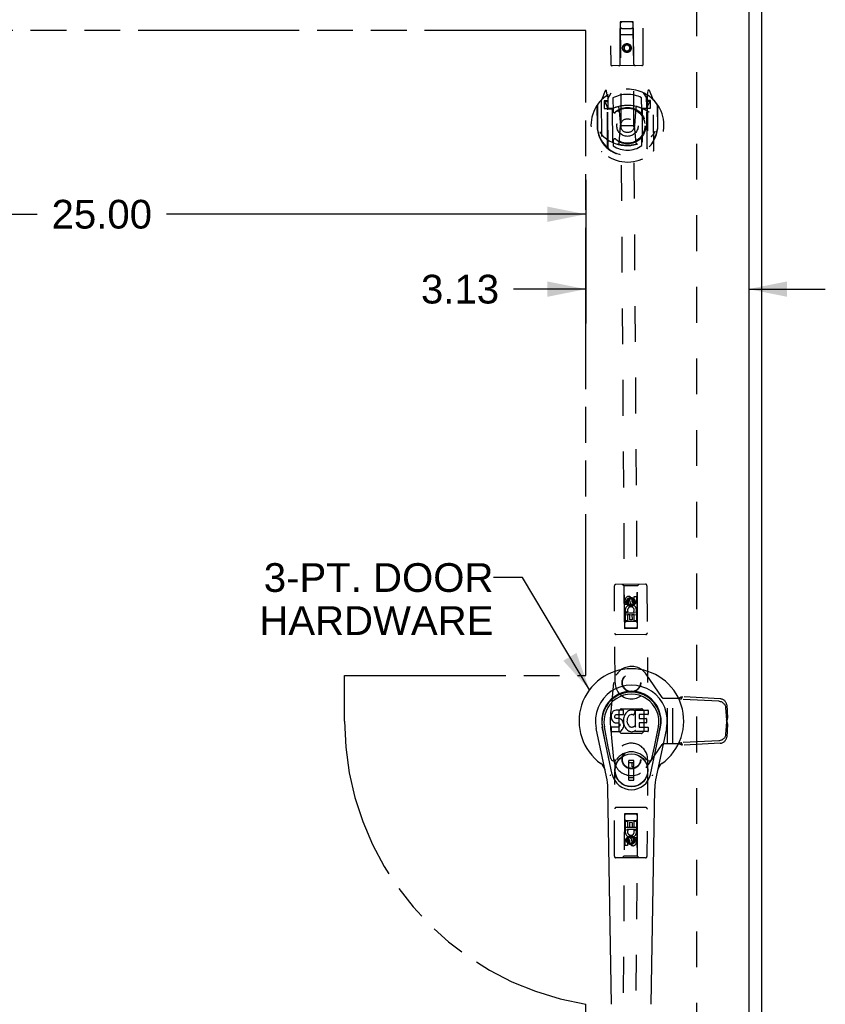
# Model space of a CAD drawing. Header units: inches. Extents: x 0 to 125, y 0 to 81.
# Tile 5 of 8: x 44 to 59, y 35 to 54. Entities that reach past the tile are written whole.
import ezdxf

# ---------------------------------------------------------------- set-up
doc = ezdxf.new("R2010")
doc.units = ezdxf.units.IN
doc.header["$LTSCALE"] = 6.869388
doc.header["$MEASUREMENT"] = 0
doc.linetypes.add('HIDDEN', pattern=[0.2, 0.1, -0.1])
doc.linetypes.add('PHANTOM', pattern=[0.8, 0.45, -0.05, 0.1, -0.05, 0.1, -0.05])
doc.layers.get('0').update_dxf_attribs({"linetype": 'CONTINUOUS'})
for name, color, linetype in [('02___PRT_ALL_AXES', 7, 'CONTINUOUS'), ('AVAILABLE_DOOR_SPACE', 7, 'CONTINUOUS'), ('DEFAULT_2', 8, 'HIDDEN'), ('DIMENSIONS', 7, 'CONTINUOUS')]:
    doc.layers.add(name, color=color, linetype=linetype)
doc.styles.get("Standard").update_dxf_attribs({"font": 'arial.ttf'})
doc.dimstyles.new('DIMSTYLE_1', dxfattribs={"dimtxt": 0.55102, "dimasz": 0.734694, "dimexe": 0.09, "dimexo": 0.07, "dimgap": 0.0375, "dimtad": 0, "dimtih": 1, "dimtoh": 1, "dimzin": 4, "dimdsep": 46, "dimtxsty": 'Standard', "dimblk": '_FILLED', "dimblk1": '_FILLED', "dimblk2": '_FILLED', "dimcen": 0.09, "dimazin": 1, "dimtfac": 1, "dimtdec": 3, "dimtofl": 0, "dimtmove": 0, "dimatfit": 3, "dimldrblk": '_FILLED', "dimfxl": 1, "dimtolj": 1, "dimtzin": 4, "dimarcsym": 0})
doc.dimstyles.get("Standard").update_dxf_attribs({"dimtxt": 0.62449, "dimasz": 0.734694, "dimexe": 0.09, "dimexo": 0.07, "dimgap": 0.09, "dimtad": 0, "dimtih": 1, "dimtoh": 1, "dimdec": 3, "dimzin": 4, "dimdsep": 46, "dimtxsty": 'Standard', "dimblk": '_FILLED', "dimblk1": '_FILLED', "dimblk2": '_FILLED', "dimcen": 0.09, "dimadec": 3, "dimazin": 1, "dimtp": 0.001, "dimtm": 0.001, "dimtfac": 1, "dimtdec": 3, "dimtofl": 0, "dimtmove": 0, "dimatfit": 3, "dimldrblk": '_FILLED', "dimfxl": 1, "dimtolj": 1, "dimtzin": 4, "dimarcsym": 0})

# ---------------------------------------------------------------- blocks, each defined once
blk = doc.blocks.new('_FILLED')
at = {"color": 0, "linetype": 'ByBlock'}
blk.add_solid([(0, 0), (-1, 0.2), (-1, -0.2)], dxfattribs=at)
blk = doc.blocks.new('*D7')
at = {"layer": 'DIMENSIONS', "color": 2, "linetype": 'Continuous'}
for p, q in [((38.777, 55.123), (38.777, 56.512)), ((38.777, 56.512), (39.42, 56.512)), ((38.777, 53.623), (38.777, 52.153))]:
    blk.add_line(p, q, dxfattribs=at)
at = {"layer": 'DIMENSIONS', "color": 2, "linetype": 'Continuous', "xscale": 0.7346938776, "yscale": 0.7346938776, "zscale": 0.7346938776}
for p, rotation in [((38.777, 55.123), 270), ((38.777, 53.623), 90)]:
    blk.add_blockref('_FILLED', p, dxfattribs=dict(at, rotation=rotation))
at = {"layer": 'DIMENSIONS', "color": 2, "linetype": 'Continuous', "insert": (39.696, 56.788), "char_height": 0.551, "width": 1.49738, "attachment_point": 1, "line_spacing_factor": 0.9}
blk.add_mtext('1.50', dxfattribs=at)
blk = doc.blocks.new('*D8')
at = {"layer": 'DIMENSIONS', "color": 2, "linetype": 'Continuous'}
for p, q in [((54.834, 49.357), (54.834, 47.999)), ((57.959, 49.276), (57.959, 47.999)), ((54.834, 48.66), (53.447, 48.66)), ((57.959, 48.66), (59.428, 48.66))]:
    blk.add_line(p, q, dxfattribs=at)
at = {"layer": 'DIMENSIONS', "color": 2, "linetype": 'Continuous', "xscale": 0.7346938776, "yscale": 0.7346938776, "zscale": 0.7346938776}
blk.add_blockref('_FILLED', (54.834, 48.66), dxfattribs=at)
at = {"layer": 'DIMENSIONS', "color": 2, "linetype": 'Continuous', "xscale": 0.7346938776, "yscale": 0.7346938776, "zscale": 0.7346938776, "rotation": 180}
blk.add_blockref('_FILLED', (57.959, 48.66), dxfattribs=at)
at = {"layer": 'DIMENSIONS', "color": 2, "linetype": 'Continuous', "insert": (53.172, 48.935), "char_height": 0.551, "width": 1.49738, "attachment_point": 3, "line_spacing_factor": 0.9}
blk.add_mtext('3.13', dxfattribs=at)
blk = doc.blocks.new('*D10')
at = {"layer": 'DIMENSIONS', "color": 2, "linetype": 'Continuous'}
for p, q in [((29.834, 50.758), (29.834, 49.276)), ((54.834, 50.758), (54.834, 49.276)), ((29.834, 50.097), (44.314, 50.097)), ((54.834, 50.097), (46.79, 50.097))]:
    blk.add_line(p, q, dxfattribs=at)
at = {"layer": 'DIMENSIONS', "color": 2, "linetype": 'Continuous', "xscale": 0.7346938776, "yscale": 0.7346938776, "zscale": 0.7346938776, "rotation": 180}
blk.add_blockref('_FILLED', (29.834, 50.097), dxfattribs=at)
at = {"layer": 'DIMENSIONS', "color": 2, "linetype": 'Continuous', "xscale": 0.7346938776, "yscale": 0.7346938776, "zscale": 0.7346938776}
blk.add_blockref('_FILLED', (54.834, 50.097), dxfattribs=at)
at = {"layer": 'DIMENSIONS', "color": 2, "linetype": 'Continuous', "insert": (45.552, 50.373), "char_height": 0.551, "width": 1.9255, "attachment_point": 2, "line_spacing_factor": 0.9}
blk.add_mtext('25.00', dxfattribs=at)

msp = doc.modelspace()

# ---------------------------------------------------------------- linework, layer by layer
at = {"color": 3, "linetype": 'Continuous'}
for p, q in [((58.209, 25.448), (58.209, 55.298)), ((57.959, 55.048), (57.959, 25.698))]:
    msp.add_line(p, q, dxfattribs=at)
at = {"color": 7, "linetype": 'Continuous'}
for p, q in [((55.324, 40.487), (55.323, 40.463)), ((55.323, 40.463), (55.323, 40.439)), ((55.323, 40.439), (55.327, 40.416)), ((55.33, 40.51), (55.324, 40.487)), ((55.339, 40.533), (55.33, 40.51)), ((55.352, 40.553), (55.339, 40.533)), ((55.361, 40.561), (55.352, 40.553)), ((55.371, 40.567), (55.361, 40.561)), ((55.392, 40.577), (55.371, 40.567)), ((55.416, 40.584), (55.392, 40.577)), ((55.394, 40.467), (55.396, 40.482)), ((55.394, 40.452), (55.394, 40.467)), ((55.394, 40.444), (55.394, 40.452)), ((55.397, 40.437), (55.394, 40.444)), ((55.396, 40.482), (55.4, 40.488)), ((55.401, 40.431), (55.397, 40.437)), ((55.4, 40.488), (55.405, 40.493)), ((55.407, 40.427), (55.401, 40.431)), ((55.405, 40.493), (55.42, 40.498)), ((55.555, 40.584), (55.416, 40.584)), ((55.42, 40.498), (55.434, 40.499)), ((55.434, 40.499), (55.547, 40.499)), ((55.547, 40.499), (55.553, 40.499)), ((55.553, 40.499), (55.555, 40.505)), ((55.557, 40.541), (55.555, 40.584)), ((55.555, 40.505), (55.556, 40.518)), ((55.556, 40.518), (55.557, 40.541)), ((55.564, 40.442), (55.559, 40.42)), ((55.57, 40.464), (55.564, 40.442)), ((55.578, 40.484), (55.57, 40.464)), ((55.589, 40.504), (55.578, 40.484)), ((55.602, 40.522), (55.589, 40.504)), ((55.617, 40.539), (55.602, 40.522)), ((55.633, 40.554), (55.617, 40.539)), ((55.632, 40.431), (55.628, 40.418)), ((55.638, 40.443), (55.632, 40.431)), ((55.651, 40.567), (55.633, 40.554)), ((55.652, 40.466), (55.638, 40.443)), ((55.672, 40.576), (55.651, 40.567)), ((55.66, 40.476), (55.652, 40.466)), ((55.671, 40.484), (55.66, 40.476)), ((55.696, 40.494), (55.671, 40.484)), ((55.693, 40.581), (55.672, 40.576)), ((55.715, 40.583), (55.693, 40.581)), ((55.709, 40.498), (55.696, 40.494)), ((55.722, 40.497), (55.709, 40.498)), ((55.738, 40.582), (55.715, 40.583)), ((55.735, 40.494), (55.722, 40.497)), ((55.748, 40.489), (55.735, 40.494)), ((55.749, 40.581), (55.738, 40.582)), ((55.76, 40.577), (55.749, 40.581)), ((55.78, 40.56), (55.754, 40.492)), ((55.778, 40.565), (55.76, 40.577)), ((55.788, 40.582), (56.025, 40.582)), ((55.788, 40.257), (55.788, 40.582)), ((55.859, 40.494), (55.859, 40.427)), ((56.025, 40.499), (55.863, 40.499)), ((56.03, 40.578), (56.03, 40.503)), ((55.343, 39.35), (55.15, 40.254)), ((55.199, 40.027), (55.154, 40.255)), ((55.266, 39.881), (55.192, 40.262)), ((55.325, 40.178), (55.325, 40.252)), ((55.327, 40.416), (55.336, 40.394)), ((55.389, 40.257), (55.33, 40.257)), ((55.336, 40.394), (55.348, 40.374)), ((55.348, 40.374), (55.365, 40.356)), ((55.365, 40.356), (55.385, 40.343)), ((55.385, 40.343), (55.396, 40.339)), ((55.45, 40.258), (55.389, 40.257)), ((55.396, 40.339), (55.408, 40.337)), ((55.422, 40.423), (55.407, 40.427)), ((55.408, 40.337), (55.455, 40.336)), ((55.446, 40.423), (55.422, 40.423)), ((55.47, 40.422), (55.446, 40.423)), ((55.465, 40.259), (55.45, 40.258)), ((55.455, 40.336), (55.463, 40.336)), ((55.463, 40.336), (55.47, 40.333)), ((55.471, 40.262), (55.465, 40.259)), ((55.493, 40.417), (55.47, 40.422)), ((55.47, 40.333), (55.476, 40.329)), ((55.477, 40.268), (55.471, 40.262)), ((55.476, 40.329), (55.481, 40.323)), ((55.486, 40.28), (55.477, 40.268)), ((55.481, 40.323), (55.487, 40.309)), ((55.489, 40.287), (55.486, 40.28)), ((55.487, 40.309), (55.489, 40.294)), ((55.489, 40.294), (55.489, 40.287)), ((55.504, 40.412), (55.493, 40.417)), ((55.514, 40.405), (55.504, 40.412)), ((55.531, 40.388), (55.514, 40.405)), ((55.544, 40.368), (55.531, 40.388)), ((55.554, 40.346), (55.544, 40.368)), ((55.546, 40.23), (55.555, 40.252)), ((55.56, 40.323), (55.554, 40.346)), ((55.559, 40.42), (55.555, 40.376)), ((55.555, 40.376), (55.556, 40.354)), ((55.555, 40.252), (55.561, 40.275)), ((55.556, 40.354), (55.559, 40.331)), ((55.559, 40.331), (55.563, 40.31)), ((55.562, 40.299), (55.56, 40.323)), ((55.561, 40.275), (55.562, 40.299)), ((55.563, 40.31), (55.57, 40.289)), ((55.57, 40.289), (55.592, 40.249)), ((55.592, 40.249), (55.604, 40.231)), ((55.625, 40.391), (55.624, 40.365)), ((55.624, 40.365), (55.625, 40.351)), ((55.628, 40.418), (55.625, 40.391)), ((55.625, 40.351), (55.629, 40.339)), ((55.629, 40.339), (55.639, 40.314)), ((55.639, 40.314), (55.652, 40.291)), ((55.652, 40.291), (55.661, 40.281)), ((55.661, 40.281), (55.671, 40.272)), ((55.671, 40.272), (55.682, 40.264)), ((55.682, 40.264), (55.694, 40.259)), ((55.694, 40.259), (55.708, 40.257)), ((55.708, 40.257), (55.721, 40.257)), ((55.721, 40.257), (55.734, 40.259)), ((55.734, 40.259), (55.747, 40.263)), ((55.747, 40.263), (55.759, 40.268)), ((55.759, 40.268), (55.77, 40.276)), ((55.777, 40.274), (55.788, 40.257)), ((55.86, 40.336), (55.86, 40.258)), ((55.863, 40.422), (55.994, 40.422)), ((55.994, 40.34), (55.864, 40.34)), ((55.864, 40.254), (56.026, 40.254)), ((55.999, 40.418), (55.999, 40.345)), ((56.03, 40.249), (56.03, 40.177)), ((56.075, 39.35), (56.267, 40.254)), ((56.151, 39.881), (56.226, 40.262)), ((56.219, 40.027), (56.263, 40.255)), ((55.232, 39.303), (55.035, 40.229)), ((55.33, 40.173), (55.474, 40.173)), ((55.474, 40.173), (55.486, 40.174)), ((55.486, 40.174), (55.497, 40.178)), ((55.497, 40.178), (55.517, 40.192)), ((55.517, 40.192), (55.534, 40.209)), ((55.534, 40.209), (55.541, 40.219)), ((55.541, 40.219), (55.546, 40.23)), ((55.604, 40.231), (55.619, 40.214)), ((55.619, 40.214), (55.636, 40.199)), ((55.636, 40.199), (55.653, 40.185)), ((55.653, 40.185), (55.663, 40.18)), ((55.663, 40.18), (55.673, 40.177)), ((55.673, 40.177), (55.695, 40.171)), ((55.695, 40.171), (55.717, 40.169)), ((55.717, 40.169), (55.739, 40.172)), ((55.739, 40.172), (55.761, 40.178)), ((55.761, 40.178), (55.78, 40.19)), ((55.79, 40.19), (55.78, 40.19)), ((55.78, 40.19), (55.78, 40.19)), ((55.79, 40.177), (55.79, 40.19)), ((56.026, 40.173), (55.795, 40.173)), ((56.383, 40.229), (56.185, 39.303)), ((55.314, 39.656), (55.266, 39.881)), ((56.103, 39.656), (56.151, 39.881)), ((55.754, 39.615), (55.663, 39.615)), ((55.663, 39.241), (55.663, 39.615)), ((55.663, 39.576), (55.754, 39.576)), ((55.715, 39.576), (55.715, 39.497)), ((55.754, 39.497), (55.715, 39.497)), ((55.754, 39.241), (55.754, 39.615)), ((55.754, 39.281), (55.663, 39.281)), ((55.663, 39.241), (55.754, 39.241)), ((55.33, 34.938), (55.258, 39.078)), ((56.087, 34.938), (56.159, 39.078))]:
    msp.add_line(p, q, dxfattribs=at)
for points in [[(55.31, 39.32), (55.309, 39.325), (55.307, 39.331), (55.306, 39.336), (55.304, 39.342)], [(56.113, 39.342), (56.112, 39.336), (56.11, 39.331), (56.109, 39.325), (56.107, 39.32)]]:
    msp.add_lwpolyline(points, dxfattribs=at)
for radius in [0.317, 0.313]:
    msp.add_circle((55.709, 39.428), radius, dxfattribs=at)
for centre, radius, start, end in [((55.709, 40.373), 1.004, 305.5066, 234.4934), ((55.709, 40.373), 0.689, 347.9703, 192.0297), ((55.709, 40.373), 0.571, 347.9703, 192.0297), ((55.709, 40.363), 0.527, 348.9402, 191.0594), ((55.749, 40.493), 0.00448, 246.1578, 339.0016), ((55.776, 40.562), 0.00448, 339.0016, 51.8729), ((55.863, 40.494), 0.00448, 90, 180), ((55.863, 40.427), 0.00448, 180, 270), ((56.025, 40.578), 0.00448, 0, 90), ((56.025, 40.503), 0.00448, 270, 360), ((55.33, 40.252), 0.00448, 90, 180.0119), ((55.773, 40.272), 0.00448, 34.0893, 127.3444), ((55.864, 40.336), 0.00448, 90, 180), ((55.864, 40.258), 0.00448, 180, 270), ((55.994, 40.418), 0.00448, 0, 90), ((55.994, 40.345), 0.00448, 270, 360), ((56.026, 40.249), 0.00448, 0, 90), ((55.33, 40.178), 0.00483, 180, 270), ((55.795, 40.177), 0.00448, 180, 270), ((56.026, 40.177), 0.00448, 270, 360), ((55.709, 39.428), 0.354, 35.4237, 144.5763), ((55.011, 39.395), 0.197, 12.0297, 54.4934), ((55.372, 39.668), 0.0591, 192.0297, 324.5763), ((56.046, 39.668), 0.0591, 215.4237, 347.9703), ((56.406, 39.395), 0.197, 125.5066, 167.9703), ((54.077, 39.057), 1.181, 1, 12.0297), ((55.709, 39.428), 0.374, 192.0297, 347.9703), ((57.34, 39.057), 1.181, 167.9703, 179)]:
    msp.add_arc(centre, radius, start, end, dxfattribs=at)
msp.add_ellipse((55.709, 40.363), major_axis=(0, 0.565), ratio=0.999848, start_param=-1.76365, end_param=1.76365, dxfattribs=at)
at = {"layer": '02___PRT_ALL_AXES', "color": 8, "linetype": 'HIDDEN'}
for p, q in [((55.592, 42.606), (55.591, 42.699)), ((55.633, 42.699), (55.634, 42.607)), ((55.677, 42.671), (55.677, 42.699)), ((55.718, 42.713), (55.718, 42.667)), ((55.761, 42.764), (55.804, 42.764)), ((55.762, 42.671), (55.761, 42.764)), ((55.804, 42.764), (55.804, 42.672)), ((55.634, 42.607), (55.592, 42.606)), ((55.593, 42.45), (55.77, 42.451)), ((55.594, 42.294), (55.593, 42.45)), ((55.641, 42.475), (55.602, 42.457)), ((55.678, 42.408), (55.635, 42.408)), ((55.635, 42.408), (55.636, 42.294)), ((55.679, 42.316), (55.678, 42.408)), ((55.721, 42.316), (55.679, 42.316)), ((55.764, 42.409), (55.72, 42.408)), ((55.72, 42.408), (55.721, 42.316)), ((55.77, 42.451), (55.752, 42.464)), ((55.765, 42.295), (55.764, 42.409)), ((55.795, 42.455), (55.794, 42.451)), ((55.794, 42.451), (55.806, 42.451)), ((55.806, 42.451), (55.807, 42.295)), ((55.636, 42.294), (55.594, 42.294)), ((55.807, 42.295), (55.765, 42.295)), ((55.593, 38.296), (55.594, 38.452)), ((55.594, 38.452), (55.636, 38.451)), ((55.636, 38.451), (55.635, 38.338)), ((55.679, 38.338), (55.68, 38.43)), ((55.68, 38.43), (55.722, 38.429)), ((55.722, 38.429), (55.721, 38.337)), ((55.764, 38.337), (55.765, 38.45)), ((55.765, 38.45), (55.807, 38.45)), ((55.807, 38.45), (55.806, 38.294)), ((55.605, 38.295), (55.593, 38.296)), ((55.603, 38.292), (55.605, 38.295)), ((55.806, 38.294), (55.628, 38.295)), ((55.628, 38.295), (55.647, 38.282)), ((55.635, 38.338), (55.679, 38.338)), ((55.721, 38.337), (55.764, 38.337)), ((55.758, 38.27), (55.797, 38.287)), ((55.591, 37.983), (55.591, 38.075)), ((55.633, 37.983), (55.591, 37.983)), ((55.634, 38.075), (55.633, 37.983)), ((55.677, 38.032), (55.677, 38.079)), ((55.718, 38.075), (55.718, 38.046)), ((55.762, 38.138), (55.805, 38.138)), ((55.762, 38.046), (55.762, 38.138)), ((55.805, 38.138), (55.804, 38.045))]:
    msp.add_line(p, q, dxfattribs=at)
for centre in [(55.623, 53.286), (55.698, 42.657), (55.698, 38.089)]:
    msp.add_circle(centre, 0.085, dxfattribs=at)
for centre, radius, start, end in [((55.655, 42.699), 0.0644, 12.7015, 180.4795), ((55.655, 42.699), 0.0219, 0.3032, 180.402), ((55.699, 42.5), 0.107, 334.6657, 203.8048), ((55.699, 42.5), 0.0639, 325.2915, 203.8046), ((55.741, 42.671), 0.0635, 180.402, 0.402), ((55.74, 42.671), 0.0219, 190.709, 0.402), ((55.699, 38.245), 0.107, 153.8616, 23.0007), ((55.699, 38.245), 0.0639, 144.4874, 23.0006), ((55.655, 38.075), 0.0635, 359.598, 179.598), ((55.656, 38.075), 0.0219, 9.905, 179.598), ((55.74, 38.046), 0.0644, 191.8974, 359.6755), ((55.74, 38.046), 0.0219, 179.4991, 359.598)]:
    msp.add_arc(centre, radius, start, end, dxfattribs=at)
at = {"layer": 'AVAILABLE_DOOR_SPACE', "color": 4, "linetype": 'PHANTOM'}
for p, q in [((54.834, 53.623), (29.834, 53.623)), ((54.834, 41.248), (54.834, 53.623)), ((50.209, 41.248), (54.834, 41.248)), ((50.209, 40.373), (50.209, 41.248)), ((54.834, 27.123), (54.834, 34.943))]:
    msp.add_line(p, q, dxfattribs=at)
msp.add_arc((55.709, 40.373), 5.5, 180, 260.8459, dxfattribs=at)
at = {"layer": 'DEFAULT_2', "color": 8, "linetype": 'HIDDEN'}
for p, q in [((55.301, 54.699), (55.313, 52.974)), ((55.938, 52.979), (55.926, 54.704)), ((56.959, 54.198), (56.959, 26.548)), ((55.495, 53.786), (55.493, 53.786)), ((55.495, 52.976), (55.493, 53.786)), ((55.745, 53.787), (55.495, 53.786)), ((55.495, 53.786), (55.576, 42.151)), ((55.536, 53.661), (55.706, 53.662)), ((55.746, 53.787), (55.745, 53.787)), ((55.826, 42.153), (55.745, 53.787)), ((55.755, 52.977), (55.746, 53.787)), ((55.749, 53.537), (55.494, 53.536)), ((55.623, 53.358), (55.561, 53.322)), ((55.561, 53.322), (55.561, 53.25)), ((55.561, 53.322), (55.571, 53.316)), ((55.623, 53.347), (55.571, 53.316)), ((55.571, 53.316), (55.571, 53.255)), ((55.623, 53.358), (55.623, 53.347)), ((55.686, 53.323), (55.623, 53.358)), ((55.676, 53.317), (55.623, 53.347)), ((55.686, 53.323), (55.676, 53.317)), ((55.676, 53.256), (55.676, 53.317)), ((55.686, 53.251), (55.686, 53.323)), ((55.561, 53.25), (55.571, 53.255)), ((55.561, 53.25), (55.624, 53.214)), ((55.571, 53.255), (55.624, 53.226)), ((55.624, 53.226), (55.676, 53.256)), ((55.624, 53.214), (55.686, 53.251)), ((55.624, 53.214), (55.624, 53.226)), ((55.686, 53.251), (55.676, 53.256)), ((55.908, 52.948), (55.343, 52.944)), ((55.204, 52.464), (55.135, 52.288)), ((55.226, 52.365), (55.226, 52.364)), ((55.226, 52.364), (55.226, 52.364)), ((55.226, 52.364), (55.226, 52.364)), ((55.247, 52.381), (55.232, 52.462)), ((55.254, 51.365), (55.247, 52.381)), ((55.255, 52.314), (55.324, 52.423)), ((55.262, 51.37), (55.255, 52.373)), ((55.257, 52.348), (55.259, 52.141)), ((55.907, 52.078), (55.905, 52.331)), ((55.934, 52.428), (56.005, 52.319)), ((56.004, 52.146), (56.002, 52.353)), ((56.012, 51.375), (56.005, 52.378)), ((56.026, 52.467), (56.012, 52.386)), ((56.012, 52.386), (56.019, 51.37)), ((56.034, 52.37), (56.029, 52.373)), ((56.126, 52.295), (56.054, 52.47)), ((55.049, 52.182), (55.051, 51.793)), ((55.056, 52.184), (55.059, 51.727)), ((55.13, 52.278), (55.137, 51.31)), ((55.248, 52.274), (55.188, 52.273)), ((55.188, 52.273), (55.189, 52.123)), ((55.196, 52.246), (55.226, 52.2)), ((55.256, 52.254), (55.201, 52.254)), ((55.355, 52.327), (55.357, 52.074)), ((55.468, 52.141), (55.501, 51.797)), ((55.794, 52.143), (55.766, 51.798)), ((56.061, 52.26), (56.006, 52.259)), ((56.073, 52.28), (56.013, 52.279)), ((56.036, 52.206), (56.065, 52.252)), ((56.074, 52.13), (56.073, 52.28)), ((56.137, 51.317), (56.13, 52.285)), ((56.206, 52.192), (56.209, 51.735)), ((56.216, 51.802), (56.213, 52.19)), ((55.189, 52.123), (55.249, 52.124)), ((55.349, 52.123), (55.276, 52.123)), ((55.279, 52.121), (55.345, 52.121)), ((55.353, 51.482), (55.349, 52.114)), ((55.986, 52.128), (55.914, 52.127)), ((55.914, 52.118), (55.918, 51.486)), ((55.918, 52.125), (55.984, 52.126)), ((56.014, 52.129), (56.074, 52.13)), ((55.051, 51.793), (55.066, 51.794)), ((55.473, 51.457), (55.501, 51.797)), ((55.501, 51.797), (55.766, 51.798)), ((55.799, 51.459), (55.766, 51.798)), ((56.216, 51.802), (56.201, 51.802)), ((56.209, 51.735), (56.209, 51.732)), ((55.361, 51.513), (55.361, 51.41)), ((55.911, 51.414), (55.911, 51.517)), ((55.396, 41.107), (55.383, 42.965)), ((55.978, 42.999), (55.413, 42.995)), ((55.566, 42.966), (55.535, 42.996)), ((55.826, 42.968), (55.566, 42.966)), ((55.566, 42.966), (55.575, 42.156)), ((55.826, 42.968), (55.855, 42.998)), ((55.828, 42.158), (55.826, 42.968)), ((56.008, 42.969), (56.021, 41.111)), ((55.697, 42.729), (55.635, 42.692)), ((55.697, 42.717), (55.645, 42.686)), ((55.76, 42.693), (55.697, 42.729)), ((55.697, 42.729), (55.697, 42.717)), ((55.75, 42.687), (55.697, 42.717)), ((55.635, 42.692), (55.645, 42.686)), ((55.635, 42.692), (55.636, 42.62)), ((55.636, 42.62), (55.646, 42.626)), ((55.636, 42.62), (55.698, 42.584)), ((55.645, 42.686), (55.646, 42.626)), ((55.646, 42.626), (55.698, 42.596)), ((55.698, 42.596), (55.751, 42.626)), ((55.698, 42.584), (55.761, 42.621)), ((55.698, 42.584), (55.698, 42.596)), ((55.76, 42.693), (55.75, 42.687)), ((55.751, 42.626), (55.75, 42.687)), ((55.761, 42.621), (55.751, 42.626)), ((55.761, 42.621), (55.76, 42.693)), ((55.827, 42.408), (55.572, 42.406)), ((55.575, 42.156), (55.828, 42.158)), ((55.576, 42.159), (55.826, 42.161)), ((55.576, 42.151), (55.826, 42.153)), ((55.786, 42.282), (55.616, 42.281)), ((55.985, 42.034), (55.42, 42.03)), ((56.298, 40.823), (55.993, 41.271)), ((55.368, 41.112), (55.312, 40.559)), ((56.299, 40.822), (56.298, 40.823)), ((56.323, 40.811), (56.609, 40.811)), ((56.399, 39.936), (56.399, 40.811)), ((56.503, 39.936), (56.503, 40.811)), ((56.64, 40.8), (56.609, 40.811)), ((56.665, 40.791), (56.687, 40.838)), ((57.409, 40.8), (56.687, 40.838)), ((56.65, 40.796), (56.64, 40.8)), ((57.387, 40.753), (56.665, 40.791)), ((57.515, 40.635), (57.53, 40.388)), ((57.537, 40.682), (57.552, 40.435)), ((55.473, 40.179), (55.473, 40.569)), ((55.478, 40.58), (55.504, 40.606)), ((55.515, 40.61), (55.905, 40.61)), ((55.916, 40.606), (55.942, 40.58)), ((55.946, 40.569), (55.946, 40.179)), ((57.53, 40.388), (57.552, 40.435)), ((57.53, 40.358), (57.516, 40.112)), ((57.53, 40.358), (57.552, 40.311)), ((57.536, 40.381), (57.539, 40.378)), ((57.552, 40.311), (57.538, 40.065)), ((57.539, 40.378), (57.539, 40.368)), ((55.312, 40.189), (55.368, 39.635)), ((55.504, 40.142), (55.478, 40.168)), ((55.905, 40.137), (55.515, 40.137)), ((55.942, 40.168), (55.916, 40.142)), ((55.993, 39.477), (56.298, 39.924)), ((56.298, 39.924), (56.299, 39.925)), ((56.614, 39.936), (56.323, 39.936)), ((56.632, 39.943), (56.614, 39.936)), ((57.387, 39.994), (56.669, 39.957)), ((56.691, 39.909), (56.669, 39.957)), ((57.409, 39.947), (56.691, 39.909)), ((55.383, 37.781), (55.396, 39.638)), ((56.021, 39.634), (56.008, 37.777)), ((55.985, 38.712), (55.42, 38.716)), ((55.576, 38.594), (55.495, 26.96)), ((55.575, 38.59), (55.566, 37.78)), ((55.575, 38.59), (55.828, 38.588)), ((55.826, 38.592), (55.576, 38.594)), ((55.826, 38.585), (55.576, 38.587)), ((55.745, 26.958), (55.826, 38.592)), ((55.826, 37.778), (55.828, 38.588)), ((55.616, 38.464), (55.786, 38.463)), ((55.572, 38.34), (55.827, 38.338)), ((55.698, 38.161), (55.636, 38.126)), ((55.761, 38.125), (55.698, 38.161)), ((55.698, 38.161), (55.698, 38.15)), ((55.636, 38.126), (55.635, 38.053)), ((55.635, 38.053), (55.645, 38.059)), ((55.635, 38.053), (55.697, 38.017)), ((55.636, 38.126), (55.646, 38.12)), ((55.646, 38.12), (55.645, 38.059)), ((55.645, 38.059), (55.697, 38.028)), ((55.698, 38.15), (55.646, 38.12)), ((55.697, 38.028), (55.75, 38.058)), ((55.697, 38.017), (55.76, 38.053)), ((55.697, 38.017), (55.697, 38.028)), ((55.751, 38.119), (55.698, 38.15)), ((55.75, 38.058), (55.751, 38.119)), ((55.76, 38.053), (55.75, 38.058)), ((55.761, 38.125), (55.751, 38.119)), ((55.76, 38.053), (55.761, 38.125)), ((55.978, 37.747), (55.413, 37.751)), ((55.566, 37.78), (55.535, 37.75)), ((55.826, 37.778), (55.566, 37.78)), ((55.826, 37.778), (55.855, 37.748))]:
    msp.add_line(p, q, dxfattribs=at)
for points in [[(55.102, 51.68), (55.105, 51.675), (55.108, 51.67), (55.111, 51.665), (55.114, 51.661), (55.117, 51.656), (55.12, 51.652), (55.122, 51.648), (55.125, 51.644), (55.128, 51.64), (55.13, 51.637), (55.133, 51.633), (55.135, 51.63), (55.137, 51.627), (55.14, 51.624), (55.142, 51.621), (55.144, 51.618), (55.146, 51.615), (55.149, 51.613), (55.151, 51.61), (55.153, 51.608), (55.155, 51.605), (55.157, 51.603), (55.159, 51.601), (55.161, 51.599), (55.163, 51.597), (55.164, 51.595), (55.166, 51.593), (55.168, 51.591), (55.17, 51.59), (55.171, 51.588), (55.173, 51.586), (55.175, 51.585), (55.176, 51.583), (55.178, 51.582), (55.179, 51.581), (55.181, 51.579)], [(56.09, 51.586), (56.091, 51.587), (56.093, 51.588), (56.094, 51.59), (56.096, 51.591), (56.097, 51.593), (56.099, 51.594), (56.101, 51.596), (56.102, 51.598), (56.104, 51.6), (56.106, 51.601), (56.108, 51.603), (56.11, 51.605), (56.111, 51.608), (56.113, 51.61), (56.115, 51.612), (56.117, 51.614), (56.119, 51.617), (56.121, 51.619), (56.123, 51.622), (56.126, 51.625), (56.128, 51.628), (56.13, 51.631), (56.132, 51.634), (56.135, 51.637), (56.137, 51.64), (56.139, 51.644), (56.142, 51.648), (56.144, 51.651), (56.147, 51.655), (56.15, 51.659), (56.152, 51.664), (56.155, 51.668), (56.158, 51.673), (56.161, 51.677), (56.164, 51.683), (56.167, 51.688)], [(55.824, 51.442), (55.819, 51.441), (55.813, 51.439), (55.808, 51.438), (55.803, 51.436), (55.797, 51.435), (55.792, 51.434), (55.786, 51.432), (55.781, 51.431), (55.775, 51.43), (55.77, 51.429), (55.764, 51.428), (55.759, 51.427), (55.753, 51.426), (55.748, 51.425), (55.742, 51.424), (55.737, 51.423), (55.731, 51.422), (55.726, 51.421), (55.72, 51.421), (55.715, 51.42), (55.709, 51.419), (55.703, 51.419), (55.698, 51.418), (55.692, 51.418), (55.687, 51.417), (55.681, 51.417), (55.676, 51.416), (55.67, 51.416), (55.664, 51.416), (55.659, 51.416), (55.653, 51.415), (55.648, 51.415), (55.642, 51.415), (55.636, 51.415), (55.631, 51.415), (55.625, 51.415), (55.62, 51.415), (55.614, 51.415), (55.608, 51.415), (55.603, 51.416), (55.597, 51.416), (55.592, 51.416), (55.586, 51.416), (55.58, 51.417), (55.575, 51.417), (55.569, 51.418), (55.564, 51.418), (55.558, 51.419), (55.553, 51.419), (55.547, 51.42), (55.542, 51.421), (55.536, 51.422), (55.53, 51.422), (55.525, 51.423), (55.519, 51.424), (55.514, 51.425), (55.508, 51.426), (55.503, 51.427), (55.497, 51.428), (55.492, 51.429), (55.486, 51.43), (55.481, 51.431), (55.475, 51.433), (55.47, 51.434), (55.465, 51.435), (55.459, 51.437), (55.454, 51.438), (55.448, 51.439)], [(56.609, 40.811), (56.621, 40.816), (56.627, 40.818), (56.633, 40.82), (56.639, 40.822), (56.645, 40.825)], [(56.687, 40.838), (56.68, 40.836), (56.673, 40.834), (56.666, 40.832), (56.659, 40.829), (56.652, 40.827), (56.645, 40.825)], [(56.665, 40.791), (56.66, 40.793), (56.65, 40.796)], [(57.387, 40.753), (57.401, 40.752), (57.414, 40.749), (57.428, 40.745), (57.441, 40.739), (57.453, 40.733), (57.465, 40.725), (57.475, 40.716), (57.485, 40.706), (57.493, 40.695), (57.501, 40.684), (57.507, 40.672), (57.511, 40.66), (57.514, 40.648), (57.515, 40.635)], [(57.537, 40.682), (57.536, 40.695), (57.533, 40.707), (57.528, 40.72), (57.523, 40.731), (57.515, 40.743), (57.507, 40.753), (57.497, 40.763), (57.487, 40.772), (57.475, 40.78), (57.463, 40.786), (57.45, 40.792), (57.436, 40.796), (57.423, 40.799), (57.409, 40.8)], [(57.552, 40.435), (57.55, 40.426), (57.548, 40.417), (57.546, 40.407), (57.544, 40.397), (57.542, 40.388), (57.539, 40.378)], [(57.53, 40.388), (57.531, 40.386), (57.533, 40.384), (57.535, 40.383), (57.536, 40.381)], [(57.539, 40.368), (57.536, 40.365), (57.535, 40.363), (57.533, 40.361), (57.531, 40.36), (57.53, 40.358)], [(57.539, 40.368), (57.542, 40.358), (57.544, 40.348), (57.546, 40.338), (57.548, 40.329), (57.55, 40.32), (57.552, 40.311)], [(57.516, 40.112), (57.514, 40.099), (57.511, 40.087), (57.507, 40.075), (57.501, 40.063), (57.493, 40.052), (57.485, 40.041), (57.475, 40.031), (57.465, 40.023), (57.453, 40.015), (57.441, 40.008), (57.428, 40.003), (57.414, 39.999), (57.401, 39.996), (57.387, 39.994)], [(57.409, 39.947), (57.423, 39.949), (57.436, 39.951), (57.45, 39.956), (57.463, 39.961), (57.475, 39.968), (57.487, 39.975), (57.497, 39.984), (57.507, 39.994), (57.515, 40.005), (57.523, 40.016), (57.529, 40.028), (57.533, 40.04), (57.536, 40.052), (57.538, 40.065)], [(56.691, 39.909), (56.678, 39.913), (56.666, 39.917), (56.653, 39.922), (56.64, 39.927), (56.627, 39.931), (56.614, 39.936)], [(56.669, 39.957), (56.66, 39.953), (56.651, 39.95), (56.641, 39.946), (56.632, 39.943)]]:
    msp.add_lwpolyline(points, dxfattribs=at)
for centre, radius in [((55.623, 53.286), 0.0845), ((55.634, 51.796), 0.35), ((55.634, 51.796), 0.335), ((55.634, 51.796), 0.205), ((55.634, 51.796), 0.133), ((55.698, 42.657), 0.0845), ((55.709, 41.109), 0.18), ((55.71, 41.11), 0.172), ((55.709, 39.636), 0.18), ((55.71, 39.637), 0.172), ((55.698, 38.089), 0.0845)]:
    msp.add_circle(centre, radius, dxfattribs=at)
for centre, radius, start, end in [((55.535, 53.746), 0.04, 90.402, 180.402), ((55.535, 53.701), 0.04, 180.402, 270.402), ((55.705, 53.747), 0.04, 0.402, 90.402), ((55.705, 53.702), 0.04, 270.402, 0.402), ((55.343, 52.974), 0.03, 180.402, 270.402), ((55.465, 52.975), 0.03, 270.402, 0.402), ((55.785, 52.978), 0.03, 180.402, 270.402), ((55.908, 52.978), 0.03, 270.402, 0.402), ((55.634, 51.798), 0.7, 125.9147, 54.8894), ((55.634, 51.796), 0.7, 35.6982, 145.1059), ((55.218, 52.459), 0.015, 10.402, 158.5979), ((55.235, 52.348), 0.02, 0.402, 125.9147), ((55.237, 52.348), 0.02, 0.402, 125.6563), ((55.275, 52.373), 0.02, 121.8708, 180.4012), ((55.634, 51.796), 0.6, 63.1224, 117.6816), ((55.985, 52.378), 0.02, 0.402, 58.9316), ((56.022, 52.354), 0.02, 55.1478, 180.402), ((56.025, 52.354), 0.02, 54.8894, 180.402), ((56.041, 52.465), 0.015, 22.2062, 170.402), ((55.076, 52.185), 0.02, 145.1059, 180.402), ((55.145, 52.278), 0.015, 135.4768, 180.402), ((55.201, 52.249), 0.005, 90.402, 213.0813), ((55.636, 51.485), 0.7, 53.634, 127.1701), ((55.069, 52.098), 0.188, 0.402, 33.0813), ((55.276, 52.143), 0.02, 180.402, 270.402), ((55.279, 52.141), 0.02, 180.402, 270.402), ((55.636, 51.483), 0.7, 66.9381, 113.866), ((55.448, 52.139), 0.02, 5.4816, 106.0151), ((55.814, 52.141), 0.02, 74.7889, 175.3224), ((55.984, 52.146), 0.02, 270.402, 0.402), ((55.986, 52.148), 0.02, 270.402, 0.402), ((56.195, 52.105), 0.188, 147.7228, 180.402), ((56.061, 52.255), 0.005, 327.7228, 90.402), ((56.115, 52.285), 0.015, 0.402, 45.3272), ((56.186, 52.192), 0.02, 0.402, 35.6982), ((55.345, 52.141), 0.02, 270.402, 293.866), ((55.364, 52.114), 0.015, 113.3883, 180.402), ((55.387, 52.074), 0.03, 180.402, 311.5281), ((55.634, 51.796), 0.343, 49.276, 131.5281), ((55.877, 52.078), 0.03, 229.276, 0.402), ((55.899, 52.117), 0.015, 0.402, 67.4157), ((55.918, 52.145), 0.02, 246.9381, 270.402), ((55.634, 51.8), 0.583, 180.6485, 0.1556), ((55.634, 51.806), 0.58, 188.0642, 352.7399), ((55.079, 51.727), 0.02, 180.402, 188.0642), ((55.632, 52.115), 0.7, 229.9311, 310.873), ((56.189, 51.735), 0.02, 352.7399, 0.402), ((55.368, 51.483), 0.015, 180.402, 247.4157), ((55.391, 51.513), 0.03, 49.276, 180.402), ((55.634, 51.806), 0.48, 235.4482, 305.3559), ((55.634, 51.796), 0.343, 229.276, 311.5281), ((55.454, 51.459), 0.02, 254.8269, 355.3224), ((55.819, 51.461), 0.02, 185.4816, 285.9772), ((55.881, 51.517), 0.03, 0.402, 131.5281), ((55.903, 51.486), 0.015, 293.3883, 0.402), ((55.152, 51.31), 0.015, 180.402, 225.3272), ((55.269, 51.365), 0.015, 180.402, 230.0433), ((55.282, 51.37), 0.02, 180.402, 231.0615), ((55.992, 51.375), 0.02, 309.7399, 0.4004), ((56.004, 51.37), 0.015, 310.7607, 0.402), ((56.122, 51.317), 0.015, 315.4768, 0.402), ((55.413, 42.965), 0.03, 90.402, 180.402), ((55.978, 42.969), 0.03, 0.402, 90.402), ((55.616, 42.241), 0.04, 90.402, 180.402), ((55.616, 42.196), 0.04, 180.402, 270.402), ((55.786, 42.242), 0.04, 0.402, 90.402), ((55.786, 42.197), 0.04, 270.402, 0.402), ((55.42, 42.06), 0.03, 180.402, 270.402), ((55.985, 42.064), 0.03, 270.402, 0.402), ((55.71, 41.077), 0.343, 34.31, 174.144), ((55.709, 41.109), 0.312, 180.402, 0.402), ((56.323, 40.843), 0.0312, 220.6754, 270), ((57.115, 40.374), 1.812, 174.144, 185.856), ((55.489, 40.569), 0.016, 135, 180), ((55.515, 40.594), 0.016, 90, 135), ((55.905, 40.594), 0.016, 45, 90), ((55.93, 40.569), 0.016, 0, 45), ((55.489, 40.179), 0.016, 180, 225), ((55.515, 40.153), 0.016, 225, 270), ((55.905, 40.153), 0.016, 270, 315), ((55.93, 40.179), 0.016, 315, 360), ((55.709, 39.636), 0.312, 359.598, 179.598), ((56.323, 39.905), 0.0312, 90, 139.3246), ((55.71, 39.67), 0.343, 185.856, 325.69), ((55.42, 38.686), 0.03, 89.598, 179.598), ((55.616, 38.549), 0.04, 89.598, 179.598), ((55.786, 38.548), 0.04, 359.598, 89.598), ((55.985, 38.682), 0.03, 359.598, 89.598), ((55.616, 38.504), 0.04, 179.598, 269.598), ((55.786, 38.503), 0.04, 269.598, 359.598), ((55.413, 37.781), 0.03, 179.598, 269.598), ((55.978, 37.777), 0.03, 269.598, 359.598)]:
    msp.add_arc(centre, radius, start, end, dxfattribs=at)

# ---------------------------------------------------------------- texts
at = {"layer": 'DIMENSIONS', "color": 2, "linetype": 'Continuous', "insert": (53.063, 43.402), "char_height": 0.551, "width": 4.48191, "attachment_point": 3, "line_spacing_factor": 0.9}
msp.add_mtext('3-PT. DOOR\\PHARDWARE', dxfattribs=at)

# ---------------------------------------------------------------- dimensions: what is measured, and where the dimension line sits
at = {"layer": 'DIMENSIONS', "color": 2, "linetype": 'Continuous'}
for base, p1, p2, angle, picture, middle in [((38.777, 53.623), (57.931, 55.123), (29.834, 53.623), 270, '*D7', (40.468, 56.509)), ((29.834, 50.097), (54.834, 49.206), (29.834, 49.206), 180, '*D10', (45.545, 50.094))]:
    dim = msp.add_linear_dim(base=base, p1=p1, p2=p2, angle=angle, dimstyle='DIMSTYLE_1', dxfattribs=at)
    dim.commit()
    dim.dimension.update_dxf_attribs({"geometry": picture, "text_midpoint": middle, "dimtype": 160})
dim = msp.add_linear_dim(base=(57.958733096, 48.659793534), p1=(54.833733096, 49.427133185), p2=(57.958733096, 47.928569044), dimstyle='DIMSTYLE_1', dxfattribs=at)
dim.commit()
dim.dimension.update_dxf_attribs({"geometry": '*D8', "text_midpoint": (52.42232595, 48.656720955), "dimtype": 160})

# ---------------------------------------------------------------- leaders
at = {"layer": 'DIMENSIONS', "color": 2, "linetype": 'Continuous', "annotation_type": 0, "has_hookline": 1, "hookline_direction": 1, "text_width": 4.387}
msp.add_leader([(54.905, 40.974), (53.622, 43.126), (53.063, 43.126)], dimstyle='Standard', override={"dimtad": 0}, dxfattribs=at)

doc.saveas('drawing.dxf')
